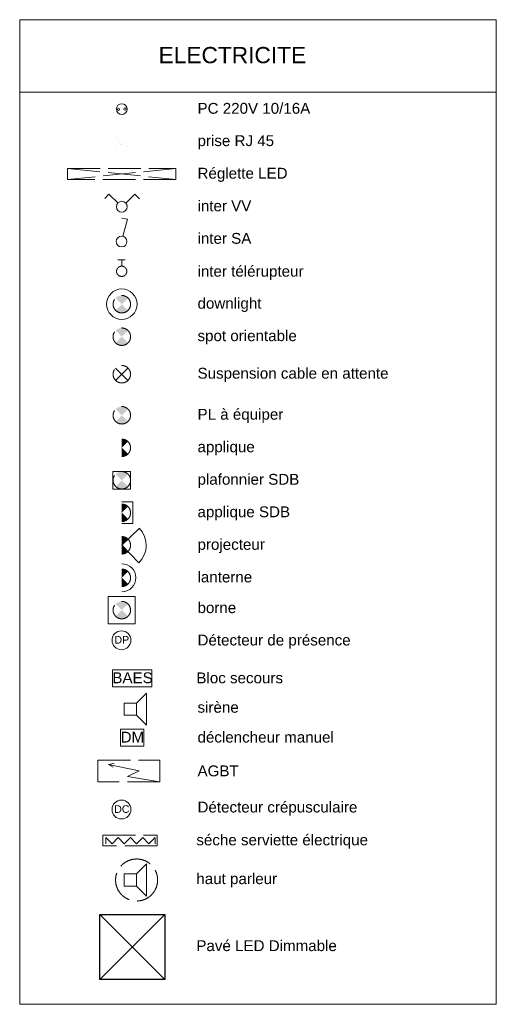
# Model space of a CAD drawing. Header units: millimetres. Extents: x -13173725 to -13152851, y -33258 to -24170.
# Tile 4 of 4: x -13157249 to -13152851, y -33258 to -24170. Entities that reach past the tile are written whole.
import ezdxf

# ---------------------------------------------------------------- set-up
doc = ezdxf.new("R2010")
doc.units = ezdxf.units.MM
doc.header["$MEASUREMENT"] = 0
doc.linetypes.add('ACAD_ISO02W100', pattern=[375, 300, -75])
doc.linetypes.add('ACAD_ISO07W100', pattern=[300, 0, -300])
doc.layers.add('0._RDC (84)_2_AAG PRO électricité courants faibles', color=7, linetype='Continuous')
doc.styles.add('STYLE_GENERE_1', font='arial.ttf')

msp = doc.modelspace()

# ---------------------------------------------------------------- hatches: boundary and pattern name
at = {"layer": '0._RDC (84)_2_AAG PRO électricité courants faibles', "linetype": 'Continuous', "lineweight": 0, "true_color": 0x000000}
for points in [[(-13156306.8, -26796.1), (-13156249.9, -26739.2, 0.414214), (-13156363.8, -26739.2)], [(-13156306.8, -26796.1), (-13156363.8, -26853, 0.414214), (-13156249.9, -26853)], [(-13156306.8, -27096.1), (-13156249.9, -27039.1, 0.414214), (-13156363.8, -27039.1)], [(-13156306.8, -27096.1), (-13156363.8, -27153, 0.414214), (-13156249.9, -27153)], [(-13156306.8, -28121.3), (-13156249.9, -28064.4, 0.198912), (-13156306.8, -28040.8)], [(-13156306.8, -28121.3), (-13156306.8, -28201.8, 0.198912), (-13156249.9, -28178.3)], [(-13156306.8, -28421.3), (-13156249.9, -28364.4, 0.414214), (-13156363.8, -28364.4)], [(-13156306.8, -28421.3), (-13156363.8, -28478.3, 0.414214), (-13156249.9, -28478.3)], [(-13156306.8, -28721.3), (-13156249.9, -28664.4, 0.198912), (-13156306.8, -28640.8)], [(-13156306.8, -28721.3), (-13156306.8, -28801.9, 0.198912), (-13156249.9, -28778.3)], [(-13156306.8, -29021.3), (-13156249.9, -28964.4, 0.198912), (-13156306.8, -28940.8)], [(-13156306.8, -29021.3), (-13156306.8, -29101.8, 0.198912), (-13156249.9, -29078.3)], [(-13156306.8, -29321.3), (-13156249.9, -29264.3, 0.198912), (-13156306.8, -29240.7)], [(-13156306.8, -29321.3), (-13156306.8, -29401.8, 0.198912), (-13156249.9, -29378.2)], [(-13156306.8, -29619.5), (-13156249.9, -29562.6, 0.414214), (-13156363.8, -29562.6)], [(-13156306.8, -29619.5), (-13156363.8, -29676.5, 0.414214), (-13156249.9, -29676.5)]]:
    msp.add_hatch(color=18, dxfattribs=at).paths.add_polyline_path(points)
at = {"layer": '0._RDC (84)_2_AAG PRO électricité courants faibles', "linetype": 'Continuous', "lineweight": 20}
for points in [[(-13156306.8, -27821.3), (-13156249.9, -27764.3, 0.414214), (-13156363.8, -27764.3)], [(-13156306.8, -27821.3), (-13156363.8, -27878.2, 0.414214), (-13156249.9, -27878.2)]]:
    msp.add_hatch(color=1, dxfattribs=at).paths.add_polyline_path(points)

# ---------------------------------------------------------------- linework, layer by layer
at = {"layer": '0._RDC (84)_2_AAG PRO électricité courants faibles', "color": 250, "linetype": 'Continuous', "lineweight": 0, "true_color": 0x191919}
for p, q in [((-13157249.1, -33257.6), (-13157249.1, -24170.4)), ((-13157249.1, -24170.4), (-13152851.1, -24170.4)), ((-13157249.1, -24170.4), (-13152851.1, -24170.4)), ((-13157249.1, -24838.9), (-13157249.1, -24170.4)), ((-13152851.1, -24170.4), (-13152851.1, -24838.9)), ((-13152851.1, -24595.6), (-13152851.1, -33257.6)), ((-13152851.1, -24838.9), (-13157249.1, -24838.9)), ((-13152851.1, -33257.6), (-13157249.1, -33257.6))]:
    msp.add_line(p, q, dxfattribs=at)
at = {"layer": '0._RDC (84)_2_AAG PRO électricité courants faibles', "color": 7, "linetype": 'ACAD_ISO07W100', "lineweight": 5}
for p, q in [((-13156356.8, -25244.1), (-13156256.8, -25244.1)), ((-13156356.8, -25344.1), (-13156356.8, -25244.1)), ((-13156256.8, -25344.1), (-13156256.8, -25244.1)), ((-13156356.8, -25344.1), (-13156256.8, -25344.1)), ((-13156336.8, -25264.1), (-13156276.8, -25264.1)), ((-13156336.8, -25304.1), (-13156336.8, -25264.1)), ((-13156336.8, -25304.1), (-13156316.8, -25304.1)), ((-13156316.8, -25324.1), (-13156316.8, -25304.1)), ((-13156316.8, -25324.1), (-13156296.8, -25324.1)), ((-13156296.8, -25324.1), (-13156296.8, -25304.1)), ((-13156296.8, -25304.1), (-13156276.8, -25304.1)), ((-13156296.8, -25324.1), (-13156296.8, -25304.1)), ((-13156276.8, -25304.1), (-13156296.8, -25304.1)), ((-13156276.8, -25304.1), (-13156276.8, -25264.1))]:
    msp.add_line(p, q, dxfattribs=at)
at = {"layer": '0._RDC (84)_2_AAG PRO électricité courants faibles', "color": 7, "linetype": 'ACAD_ISO02W100', "lineweight": 20}
for p, q in [((-13156806.8, -25544.7), (-13155806.8, -25544.7)), ((-13156806.8, -25644.7), (-13156806.8, -25544.7)), ((-13156806.8, -25544.7), (-13155806.8, -25644.7)), ((-13155806.8, -25544.7), (-13156806.8, -25644.7)), ((-13155806.8, -25544.7), (-13155806.8, -25644.7)), ((-13155806.8, -25644.7), (-13156806.8, -25644.7)), ((-13156342.9, -26385.6), (-13156275, -26385.6)), ((-13156308.1, -26445.1), (-13156308.1, -26384.2)), ((-13156527.7, -31204.9), (-13156527.7, -31004.9)), ((-13156527.7, -31004.9), (-13155955.3, -31004.9)), ((-13156429.2, -31043.9), (-13156378.6, -31035.5)), ((-13156147.9, -31103), (-13156429.2, -31043.9)), ((-13156429.2, -31043.9), (-13156387, -31069.2)), ((-13155955.3, -31004.9), (-13155955.3, -31204.9)), ((-13156255.3, -31154.9), (-13156147.9, -31103)), ((-13156255.3, -31154.9), (-13155955.3, -31204.9)), ((-13155955.3, -31204.9), (-13156527.7, -31204.9)), ((-13156480.4, -31695.3), (-13155980.4, -31695.3)), ((-13156480.4, -31795.3), (-13156480.4, -31695.3)), ((-13155980.4, -31695.3), (-13155980.4, -31795.3)), ((-13155980.4, -31795.3), (-13156480.4, -31795.3)), ((-13156453.6, -31775), (-13156453.6, -31718.3)), ((-13156453.6, -31718.3), (-13156396.9, -31775)), ((-13156396.9, -31775), (-13156340.2, -31718.3)), ((-13156340.2, -31718.3), (-13156283.6, -31775)), ((-13156283.6, -31775), (-13156226.9, -31718.3)), ((-13156226.9, -31718.3), (-13156170.2, -31775)), ((-13156170.2, -31775), (-13156113.5, -31718.3)), ((-13156113.5, -31718.3), (-13156056.8, -31775)), ((-13156056.8, -31775), (-13156000.1, -31718.3)), ((-13156000.1, -31718.3), (-13156000.1, -31775))]:
    msp.add_line(p, q, dxfattribs=at)
at = {"layer": '0._RDC (84)_2_AAG PRO électricité courants faibles', "color": 7, "linetype": 'Continuous', "lineweight": 20}
for p, q in [((-13156425.2, -25780.1), (-13156464.6, -25820.5)), ((-13156343.3, -25861.9), (-13156425.2, -25780.1)), ((-13156269.3, -25863.1), (-13156185.7, -25779.6)), ((-13156185.7, -25779.6), (-13156144.4, -25823.2)), ((-13156363.8, -27499.3), (-13156249.9, -27385.4)), ((-13156363.8, -27385.4), (-13156249.9, -27499.3)), ((-13156388.8, -28421.3), (-13156388.8, -28340.9)), ((-13156388.8, -28340.9), (-13156227.3, -28340.9)), ((-13156227.3, -28340.9), (-13156227.3, -28502.4)), ((-13156388.8, -28502.4), (-13156388.8, -28421.3)), ((-13156227.3, -28502.4), (-13156388.8, -28502.4)), ((-13156306.8, -28621.4), (-13156204.8, -28621.4)), ((-13156204.8, -28621.4), (-13156204.8, -28821.3)), ((-13156204.8, -28821.3), (-13156307.7, -28821.3)), ((-13156306.8, -29021.3), (-13156144.5, -28864.7)), ((-13156306.8, -29021.3), (-13156150.2, -29183.6)), ((-13156433.3, -29745.2), (-13156433.3, -29494.6)), ((-13156433.3, -29494.6), (-13156182.7, -29494.6)), ((-13156182.7, -29494.6), (-13156182.7, -29619.5)), ((-13156182.7, -29619.5), (-13156182.7, -29745.2)), ((-13156182.7, -29745.2), (-13156433.3, -29745.2)), ((-13156170.4, -32053.7), (-13156078.9, -31962.3)), ((-13156078.9, -31962.3), (-13156078.9, -32258.4)), ((-13156283.7, -32167), (-13156283.7, -32053.7)), ((-13156283.7, -32053.7), (-13156170.4, -32053.7)), ((-13156170.4, -32053.7), (-13156170.4, -32167)), ((-13156170.4, -32167), (-13156283.7, -32167)), ((-13156170.4, -32167), (-13156078.9, -32258.4))]:
    msp.add_line(p, q, dxfattribs=at)
at = {"layer": '0._RDC (84)_2_AAG PRO électricité courants faibles', "color": 7, "linetype": 'Continuous', "lineweight": 5}
for p, q in [((-13156254.1, -26011), (-13156306.8, -26001.5)), ((-13156296.2, -26169.5), (-13156254.1, -26011))]:
    msp.add_line(p, q, dxfattribs=at)
at = {"layer": '0._RDC (84)_2_AAG PRO électricité courants faibles', "color": 1, "linetype": 'Continuous', "lineweight": 20}
for p, q in [((-13156028.5, -30170.8), (-13156394.2, -30170.8)), ((-13156394.2, -30170.8), (-13156394.2, -30327.9)), ((-13156028.5, -30327.9), (-13156028.5, -30170.8)), ((-13156394.2, -30327.9), (-13156028.5, -30327.9)), ((-13156170.4, -30476.9), (-13156078.9, -30385.4)), ((-13156078.9, -30385.4), (-13156078.9, -30681.6)), ((-13156283.7, -30476.9), (-13156170.4, -30476.9)), ((-13156283.7, -30590.2), (-13156283.7, -30476.9)), ((-13156170.4, -30476.9), (-13156170.4, -30590.2)), ((-13156170.4, -30590.2), (-13156283.7, -30590.2)), ((-13156170.4, -30590.2), (-13156078.9, -30681.6)), ((-13156104.8, -30719), (-13156317.8, -30719)), ((-13156317.8, -30719), (-13156317.8, -30876.1)), ((-13156104.8, -30719), (-13156317.8, -30719)), ((-13156317.8, -30719), (-13156317.8, -30876.1)), ((-13156104.8, -30876.1), (-13156104.8, -30719)), ((-13156104.8, -30876.1), (-13156104.8, -30719)), ((-13156317.8, -30876.1), (-13156104.8, -30876.1)), ((-13156317.8, -30876.1), (-13156104.8, -30876.1))]:
    msp.add_line(p, q, dxfattribs=at)
at = {"layer": '0._RDC (84)_2_AAG PRO électricité courants faibles', "color": 7, "linetype": 'Continuous', "lineweight": 30}
for p, q in [((-13156510.2, -32427.9), (-13155910.2, -32427.9)), ((-13156510.2, -33027.9), (-13156510.2, -32427.9)), ((-13156510.2, -32427.9), (-13155910.2, -33027.9)), ((-13155910.2, -32427.9), (-13156510.2, -33027.9)), ((-13155910.2, -32427.9), (-13155910.2, -33027.9)), ((-13155910.2, -33027.9), (-13156510.2, -33027.9))]:
    msp.add_line(p, q, dxfattribs=at)
at = {"layer": '0._RDC (84)_2_AAG PRO électricité courants faibles', "color": 7, "linetype": 'Continuous', "lineweight": 5}
for centre, radius in [((-13156306.8, -24996.1), 50), ((-13156336.8, -24997.4), 10), ((-13156276.9, -24994.9), 10), ((-13156309.1, -26217.8), 50)]:
    msp.add_circle(centre, radius, dxfattribs=at)
at = {"layer": '0._RDC (84)_2_AAG PRO électricité courants faibles', "color": 7, "linetype": 'Continuous', "lineweight": 20}
for centre, radius in [((-13156306.8, -25896.1), 50), ((-13156306.8, -26796.1), 140.6)]:
    msp.add_circle(centre, radius, dxfattribs=at)
at = {"layer": '0._RDC (84)_2_AAG PRO électricité courants faibles', "color": 7, "linetype": 'ACAD_ISO02W100', "lineweight": 20}
for centre, radius in [((-13156308.1, -26492.5), 47.4), ((-13156306.8, -26796.1), 80.5), ((-13156306.8, -27096.1), 80.5), ((-13156306.8, -27442.4), 80.5), ((-13156306.8, -28421.3), 80.5), ((-13156306.8, -29619.5), 80.5), ((-13156170.4, -32110.3), 194)]:
    msp.add_circle(centre, radius, dxfattribs=at)
at = {"layer": '0._RDC (84)_2_AAG PRO électricité courants faibles', "color": 1, "linetype": 'ACAD_ISO02W100', "lineweight": 20}
msp.add_circle((-13156306.8, -27821.3), 80.5, dxfattribs=at)
at = {"layer": '0._RDC (84)_2_AAG PRO électricité courants faibles', "color": 250, "linetype": 'Continuous', "lineweight": 0, "true_color": 0x191919}
for centre in [(-13156310.2, -29897.7), (-13156310.2, -29897.7), (-13156310.2, -31460.1)]:
    msp.add_circle(centre, 86.9, dxfattribs=at)
at = {"layer": '0._RDC (84)_2_AAG PRO électricité courants faibles', "color": 7, "linetype": 'ACAD_ISO02W100', "lineweight": 20}
for centre in [(-13156306.8, -28121.3), (-13156306.8, -28721.3), (-13156306.8, -29021.3), (-13156306.8, -29321.3)]:
    msp.add_arc(centre, 80.5, 270, 90, dxfattribs=at)
at = {"layer": '0._RDC (84)_2_AAG PRO électricité courants faibles', "color": 7, "linetype": 'Continuous', "lineweight": 20}
for centre, radius, start, end in [((-13156306.8, -29021.3), 225.5, 313.97669, 43.97669), ((-13156306.8, -29321.3), 129, 270.55187, 90)]:
    msp.add_arc(centre, radius, start, end, dxfattribs=at)

# ---------------------------------------------------------------- texts
at = {"layer": '0._RDC (84)_2_AAG PRO électricité courants faibles', "color": 7, "linetype": 'Continuous', "lineweight": 20, "attachment_point": 4, "style": 'STYLE_GENERE_1'}
for s, insert, char_height in [('\\A1;{\\pql;\\fArial|b0|i0|c0|p0;\\W1.000000;ELECTRICITE}', (-13155967.7, -24498.1), 150), ('\\A1;{\\pql;\\fArial|b0|i0|c0|p0;\\W1.000000;PC 220V 10/16A}', (-13155608.2, -24989.2), 100), ('\\A1;{\\pql;\\fArial|b0|i0|c0|p0;\\W1.000000;prise RJ 45}', (-13155608.2, -25302), 100), ('\\A1;{\\pql;\\fArial|b0|i0|c0|p0;\\W1.000000;Réglette LED}', (-13155608.2, -25602.5), 100), ('\\A1;{\\pql;\\fArial|b0|i0|c0|p0;\\W1.000000;inter VV}', (-13155608.2, -25889.1), 100), ('\\A1;{\\pql;\\fArial|b0|i0|c0|p0;\\W1.000000;inter SA}', (-13155608.2, -26189.2), 100), ('\\A1;{\\pql;\\fArial|b0|i0|c0|p0;\\W1.000000;inter télérupteur}', (-13155608.2, -26507), 100), ('\\A1;{\\pql;\\fArial|b0|i0|c0|p0;\\W1.000000;downlight}', (-13155608.2, -26802.8), 100), ('\\A1;{\\pql;\\fArial|b0|i0|c0|p0;\\W1.000000;spot\\fArial|b0|i0|c0|p0;\\W1.000000; orientable}', (-13155608.2, -27102), 100), ('\\A1;{\\pql;\\fArial|b0|i0|c0|p0;\\W1.000000;Suspension\\fArial|b0|i0|c0|p0;\\W1.000000; cable en attente}', (-13155608.2, -27448.3), 100), ('\\A1;{\\pql;\\fArial|b0|i0|c0|p0;\\W1.000000;PL à équiper}', (-13155608.2, -27827.2), 100), ('\\A1;{\\pql;\\fArial|b0|i0|c0|p0;\\W1.000000;applique }', (-13155608.2, -28127.2), 100), ('\\A1;{\\pql;\\fArial|b0|i0|c0|p0;\\W1.000000;plafonnier SDB }', (-13155608.2, -28427.2), 100), ('\\A1;{\\pql;\\fArial|b0|i0|c0|p0;\\W1.000000;applique SDB }', (-13155608.2, -28727.2), 100), ('\\A1;{\\pql;\\fArial|b0|i0|c0|p0;\\W1.000000;projecteur}', (-13155608.2, -29028), 100), ('\\A1;{\\pql;\\fArial|b0|i0|c0|p0;\\W1.000000;lanterne}', (-13155608.2, -29314.3), 100), ('\\A1;{\\pql;\\fArial|b0|i0|c0|p0;\\W1.000000;borne}', (-13155608.2, -29597.7), 100), ('\\A1;{\\pql;\\fArial|b0|i0|c0|p0;\\W1.000000;Détecteur de présence}', (-13155608.2, -29910.9), 100), ('\\A1;{\\pql;\\fArial|b0|i0|c0|p0;\\W1.000000;Détecteur de présence}', (-13155608.2, -29910.9), 100), ('\\A1;{\\pql;\\fArial|b0|i0|c0|p0;\\W1.000000;Bloc secours}', (-13155618.9, -30245.6), 100), ('\\A1;{\\pql;\\fArial|b0|i0|c0|p0;\\W1.000000;sirène}', (-13155608.2, -30517.1), 100), ('\\A1;{\\pql;\\fArial|b0|i0|c0|p0;\\W1.000000;sirène}', (-13155608.2, -30517.1), 100), ('\\A1;{\\pql;\\fArial|b0|i0|c0|p0;\\W1.000000;déclencheur manuel}', (-13155608.2, -30792.6), 100), ('\\A1;{\\pql;\\fArial|b0|i0|c0|p0;\\W1.000000;AGBT}', (-13155608.2, -31103.9), 100), ('\\A1;{\\pql;\\fArial|b0|i0|c0|p0;\\W1.000000;Détecteur crépusculaire}', (-13155608.2, -31452.3), 100), ('\\A1;{\\pql;\\fArial|b0|i0|c0|p0;\\W1.000000;séche serviette électrique}', (-13155618.9, -31755.6), 100), ('\\A1;{\\pql;\\fArial|b0|i0|c0|p0;\\W1.000000;haut parleur}', (-13155618.9, -32113.2), 100), ('\\A1;{\\pql;\\fArial|b0|i0|c0|p0;\\W1.000000;Pavé LED Dimmable}', (-13155618.9, -32717.1), 100)]:
    msp.add_mtext(s, dxfattribs=dict(at, insert=insert, char_height=char_height))
at = {"layer": '0._RDC (84)_2_AAG PRO électricité courants faibles', "color": 7, "linetype": 'Continuous', "lineweight": 5, "char_height": 70, "attachment_point": 2, "style": 'STYLE_GENERE_1'}
for s, insert in [('\\A1;{\\pqc;\\fArial|b0|i0|c0|p0;\\W1.000000;DP}', (-13156306.8, -29858.2)), ('\\A1;{\\pqc;\\fArial|b0|i0|c0|p0;\\W1.000000;DP}', (-13156306.8, -29858.2)), ('\\A1;{\\pqc;\\fArial|b0|i0|c0|p0;\\W1.000000;DC}', (-13156306.8, -31420.6))]:
    msp.add_mtext(s, dxfattribs=dict(at, insert=insert))
at = {"layer": '0._RDC (84)_2_AAG PRO électricité courants faibles', "color": 1, "linetype": 'Continuous', "lineweight": 5, "char_height": 100, "attachment_point": 4, "style": 'STYLE_GENERE_1'}
for s, insert in [('\\A1;{\\pql;\\fArial|b0|i0|c0|p0;\\W1.000000;BAES}', (-13156394.2, -30244.5)), ('\\A1;{\\pql;\\fArial|b0|i0|c0|p0;\\W1.000000;DM}', (-13156317.8, -30791.8)), ('\\A1;{\\pql;\\fArial|b0|i0|c0|p0;\\W1.000000;DM}', (-13156317.8, -30791.8))]:
    msp.add_mtext(s, dxfattribs=dict(at, insert=insert))

doc.saveas('drawing.dxf')
